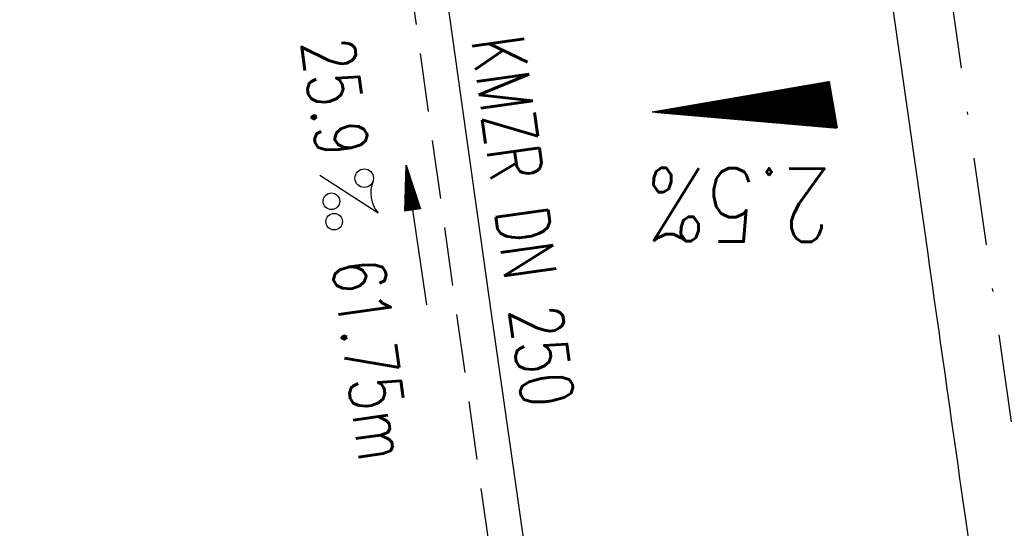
# Model space of a CAD drawing. Extents: x 446577 to 447152, y 443659 to 444842.
# Tile 27 of 41: x 446801 to 446835, y 444455 to 444473. Entities that reach past the tile are written whole.
import ezdxf
from ezdxf.enums import TextEntityAlignment as Align

# ---------------------------------------------------------------- set-up
doc = ezdxf.new("R2010")
doc.units = 0
doc.header["$LTSCALE"] = 2
doc.header["$MEASUREMENT"] = 0
for name, pattern in [('ACAD_ISO03W100', [0.5, 0.25, -0.25]), ('AUSGEZOGEN', [0]), ('GESTRICH-X2', [1.5, 1, -0.5]), ('STRICHPT-X3', [3, 1.5, -0.75, 0, -0.75])]:
    doc.linetypes.add(name, pattern=pattern)
doc.layers.get('0').update_dxf_attribs({"linetype": 'AUSGEZOGEN'})
for name, color, linetype in [('ACHSE', 250, 'STRICHPT-X3'), ('FBR', 8, 'CONTINUOUS'), ('GEF', 7, 'CONTINUOUS'), ('Ingenieurbauwerke', 15, 'CONTINUOUS'), ('KANAL', 7, 'GESTRICH-X2'), ('PFEIL', 7, 'CONTINUOUS'), ('SCHLITZRINNE', 8, 'AUSGEZOGEN'), ('TEXTO', 4, 'CONTINUOUS'), ('TEXTU', 4, 'CONTINUOUS')]:
    doc.layers.add(name, color=color, linetype=linetype)
doc.styles.add('ROMANS', font='romans.shx', dxfattribs={"width": 0.8})

# ---------------------------------------------------------------- blocks, each defined once
blk = doc.blocks.new('PROM')
blk.add_line((1.566, 1.817), (0.019, 0.015))
for centre, radius in [((0.317, 1.51), 0.317), ((0.943, 0.291), 0.283), ((1.645, 0.287), 0.283)]:
    blk.add_circle(centre, radius)
blk.add_arc((0.992, 2.682), 1.033, 239.1414, 303.3549)
blk = doc.blocks.new('PFEIL2')
at = {"color": 0}
for p, q in [((0.88, 0.002), (-2.401, -0.012)), ((0.881, -0.271), (0.879, 0.276)), ((0.879, 0.276), (2.429, 0.009)), ((0.911, 0.27), (0.879, 0.265)), ((0.965, 0.261), (0.879, 0.246)), ((1.019, 0.252), (0.879, 0.228)), ((1.073, 0.242), (0.879, 0.209)), ((1.127, 0.233), (0.879, 0.191)), ((1.181, 0.224), (0.879, 0.172)), ((1.235, 0.214), (0.879, 0.154)), ((1.289, 0.205), (0.879, 0.135)), ((1.343, 0.196), (0.879, 0.117)), ((1.397, 0.187), (0.879, 0.098)), ((1.451, 0.177), (0.879, 0.08)), ((1.505, 0.168), (0.879, 0.061)), ((1.559, 0.159), (0.88, 0.043)), ((1.613, 0.149), (0.88, 0.024)), ((1.668, 0.14), (0.88, 0.006)), ((1.722, 0.131), (0.88, -0.013)), ((1.776, 0.121), (0.88, -0.031)), ((1.83, 0.112), (0.88, -0.05)), ((1.884, 0.103), (0.88, -0.068)), ((1.938, 0.094), (0.88, -0.087)), ((1.992, 0.084), (0.88, -0.105)), ((2.046, 0.075), (0.88, -0.124)), ((2.1, 0.066), (0.88, -0.142)), ((2.154, 0.056), (0.88, -0.161)), ((2.208, 0.047), (0.88, -0.179)), ((2.262, 0.038), (0.881, -0.198)), ((2.316, 0.029), (0.881, -0.216)), ((2.37, 0.019), (0.881, -0.235)), ((2.424, 0.01), (0.881, -0.253)), ((2.429, 0.009), (0.881, -0.271))]:
    blk.add_line(p, q, dxfattribs=at)
blk = doc.blocks.new('*X5')
at = {"color": 0}
for p, q in [((725.827, 193.844), (727.436, 195.453)), ((725.827, 193.853), (727.427, 195.453)), ((725.827, 193.861), (727.418, 195.453)), ((725.827, 193.87), (727.409, 195.453)), ((725.827, 193.879), (727.401, 195.453)), ((725.827, 193.888), (727.392, 195.453)), ((725.827, 193.897), (727.383, 195.453)), ((725.827, 193.906), (727.374, 195.453)), ((725.827, 193.914), (727.365, 195.453)), ((725.827, 193.923), (727.356, 195.453)), ((725.827, 193.932), (727.347, 195.453)), ((725.827, 193.941), (727.339, 195.453)), ((725.827, 193.95), (727.33, 195.453)), ((725.827, 193.959), (727.321, 195.453)), ((725.827, 193.967), (727.312, 195.453)), ((725.827, 193.976), (727.303, 195.453)), ((725.827, 193.985), (727.294, 195.453)), ((725.827, 193.994), (727.286, 195.453)), ((725.827, 194.003), (727.277, 195.453)), ((725.827, 194.012), (727.268, 195.453)), ((725.827, 194.02), (727.259, 195.453)), ((725.827, 194.029), (727.25, 195.453)), ((725.827, 194.038), (727.241, 195.453)), ((725.827, 194.047), (727.233, 195.453)), ((725.827, 194.056), (727.224, 195.453)), ((725.827, 194.065), (727.215, 195.453)), ((725.827, 194.073), (727.206, 195.453)), ((725.827, 194.082), (727.197, 195.453)), ((725.827, 194.091), (727.188, 195.453)), ((725.827, 194.1), (727.18, 195.453)), ((725.827, 194.109), (727.171, 195.453)), ((725.827, 194.118), (727.162, 195.453)), ((725.827, 194.127), (727.153, 195.453)), ((725.827, 194.135), (727.144, 195.453)), ((725.827, 194.144), (727.135, 195.453)), ((725.827, 194.153), (727.127, 195.453)), ((725.827, 194.162), (727.118, 195.453)), ((725.827, 194.171), (727.109, 195.453)), ((725.827, 194.18), (727.1, 195.453)), ((725.827, 194.188), (727.091, 195.453)), ((725.827, 194.197), (727.082, 195.453)), ((725.827, 194.206), (727.073, 195.453)), ((725.827, 194.215), (727.065, 195.453)), ((725.827, 194.224), (727.056, 195.453)), ((725.827, 194.233), (727.047, 195.453)), ((725.827, 194.241), (727.038, 195.453)), ((725.827, 194.25), (727.029, 195.453)), ((725.827, 194.259), (727.02, 195.453)), ((725.827, 194.268), (727.012, 195.453)), ((725.827, 194.277), (727.003, 195.453)), ((725.827, 194.286), (726.994, 195.453)), ((725.827, 194.294), (726.985, 195.453)), ((725.827, 194.303), (726.976, 195.453)), ((725.827, 194.312), (726.967, 195.453)), ((725.827, 194.321), (726.959, 195.453)), ((725.827, 194.33), (726.95, 195.453)), ((725.827, 194.339), (726.941, 195.453)), ((725.827, 194.348), (726.932, 195.453)), ((725.827, 194.356), (726.923, 195.453)), ((725.827, 194.365), (726.914, 195.453)), ((725.827, 194.374), (726.906, 195.453)), ((725.827, 194.383), (726.897, 195.453)), ((725.827, 194.392), (726.888, 195.453)), ((725.827, 194.401), (726.879, 195.453)), ((725.827, 194.409), (726.87, 195.453)), ((725.827, 194.418), (726.861, 195.453)), ((725.827, 194.427), (726.853, 195.453)), ((725.827, 194.436), (726.844, 195.453)), ((725.827, 194.445), (726.835, 195.453)), ((725.827, 194.454), (726.826, 195.453)), ((725.827, 194.462), (726.817, 195.453)), ((725.827, 194.471), (726.808, 195.453)), ((725.827, 194.48), (726.799, 195.453)), ((725.827, 194.489), (726.791, 195.453)), ((725.827, 194.498), (726.782, 195.453)), ((725.827, 194.507), (726.773, 195.453)), ((725.827, 194.515), (726.764, 195.453)), ((725.827, 194.524), (726.755, 195.453)), ((725.827, 194.533), (726.746, 195.453)), ((725.827, 194.542), (726.738, 195.453)), ((725.827, 194.551), (726.729, 195.453)), ((725.827, 194.56), (726.72, 195.453)), ((725.827, 194.568), (726.711, 195.453)), ((725.827, 194.577), (726.702, 195.453)), ((725.827, 194.586), (726.693, 195.453)), ((725.827, 194.595), (726.685, 195.453)), ((725.827, 194.604), (726.676, 195.453)), ((725.827, 194.613), (726.667, 195.453)), ((725.827, 194.622), (726.658, 195.453)), ((725.827, 194.63), (726.649, 195.453)), ((725.827, 194.639), (726.64, 195.453)), ((725.827, 194.648), (726.632, 195.453)), ((725.827, 194.657), (726.623, 195.453)), ((725.827, 194.666), (726.614, 195.453)), ((725.827, 194.675), (726.605, 195.453)), ((725.827, 194.683), (726.596, 195.453)), ((725.827, 194.692), (726.587, 195.453)), ((725.827, 194.701), (726.579, 195.453)), ((725.827, 194.71), (726.57, 195.453)), ((725.827, 194.719), (726.561, 195.453)), ((725.827, 194.728), (726.552, 195.453)), ((725.827, 194.736), (726.543, 195.453)), ((725.827, 194.745), (726.534, 195.453)), ((725.827, 194.754), (726.525, 195.453)), ((725.827, 194.763), (726.517, 195.453)), ((725.827, 194.772), (726.508, 195.453)), ((725.827, 194.781), (726.499, 195.453)), ((725.827, 194.789), (726.49, 195.453)), ((725.827, 194.798), (726.481, 195.453)), ((725.827, 194.807), (726.472, 195.453)), ((725.827, 194.816), (726.464, 195.453)), ((725.827, 194.825), (726.455, 195.453)), ((725.827, 194.834), (726.446, 195.453)), ((725.827, 194.842), (726.437, 195.453)), ((725.827, 194.851), (726.428, 195.453)), ((725.827, 194.86), (726.419, 195.453)), ((725.827, 194.869), (726.411, 195.453)), ((725.827, 194.878), (726.402, 195.453)), ((725.827, 194.887), (726.393, 195.453)), ((725.827, 194.896), (726.384, 195.453)), ((725.827, 194.904), (726.375, 195.453)), ((725.827, 194.913), (726.366, 195.453)), ((725.827, 194.922), (726.358, 195.453)), ((725.827, 194.931), (726.349, 195.453)), ((725.827, 194.94), (726.34, 195.453)), ((725.827, 194.949), (726.331, 195.453)), ((725.827, 194.957), (726.322, 195.453)), ((725.827, 194.966), (726.313, 195.453)), ((725.827, 194.975), (726.305, 195.453)), ((725.827, 194.984), (726.296, 195.453)), ((725.827, 194.993), (726.287, 195.453)), ((725.827, 195.002), (726.278, 195.453)), ((725.827, 195.01), (726.269, 195.453)), ((725.827, 195.019), (726.26, 195.453)), ((725.827, 195.028), (726.251, 195.453)), ((725.827, 195.037), (726.243, 195.453)), ((725.827, 195.046), (726.234, 195.453)), ((725.827, 195.055), (726.225, 195.453)), ((725.827, 195.063), (726.216, 195.453)), ((725.827, 195.072), (726.207, 195.453)), ((725.827, 195.081), (726.198, 195.453)), ((725.827, 195.09), (726.19, 195.453)), ((725.827, 195.099), (726.181, 195.453)), ((725.827, 195.108), (726.172, 195.453)), ((725.827, 195.116), (726.163, 195.453)), ((725.827, 195.125), (726.154, 195.453)), ((725.827, 195.134), (726.145, 195.453)), ((725.827, 195.143), (726.137, 195.453)), ((725.827, 195.152), (726.128, 195.453)), ((725.827, 195.161), (726.119, 195.453)), ((725.827, 195.17), (726.11, 195.453)), ((725.827, 195.178), (726.101, 195.453)), ((725.827, 195.187), (726.092, 195.453)), ((725.827, 195.196), (726.084, 195.453)), ((725.827, 195.205), (726.075, 195.453)), ((725.827, 195.214), (726.066, 195.453)), ((725.827, 195.223), (726.057, 195.453)), ((725.827, 195.231), (726.048, 195.453)), ((725.827, 195.24), (726.039, 195.453)), ((725.827, 195.249), (726.031, 195.453)), ((725.827, 195.258), (726.022, 195.453)), ((725.827, 195.267), (726.013, 195.453)), ((725.827, 195.276), (726.004, 195.453)), ((725.827, 195.284), (725.995, 195.453)), ((725.827, 195.293), (725.986, 195.453)), ((725.827, 195.302), (725.977, 195.453)), ((725.827, 195.311), (725.969, 195.453)), ((725.827, 195.32), (725.96, 195.453)), ((725.827, 195.329), (725.951, 195.453)), ((725.827, 195.337), (725.942, 195.453)), ((725.827, 195.346), (725.933, 195.453)), ((725.827, 195.355), (725.924, 195.453)), ((725.827, 195.364), (725.916, 195.453)), ((725.827, 195.373), (725.907, 195.453)), ((725.827, 195.382), (725.898, 195.453)), ((725.827, 195.39), (725.889, 195.453)), ((725.827, 195.399), (725.88, 195.453)), ((725.827, 195.408), (725.871, 195.453)), ((725.827, 195.417), (725.863, 195.453)), ((725.827, 195.426), (725.854, 195.453)), ((725.827, 195.435), (725.845, 195.453)), ((725.827, 195.444), (725.836, 195.453)), ((725.827, 193.826), (727.433, 195.433)), ((725.827, 193.817), (727.43, 195.421)), ((725.827, 193.808), (727.427, 195.409)), ((725.827, 193.799), (727.424, 195.397)), ((725.827, 193.791), (727.421, 195.385)), ((725.827, 193.782), (727.418, 195.373)), ((725.827, 193.773), (727.414, 195.361)), ((725.827, 193.764), (727.411, 195.349)), ((725.827, 193.755), (727.408, 195.337)), ((725.827, 193.746), (727.405, 195.325)), ((725.827, 193.738), (727.402, 195.313)), ((725.827, 193.729), (727.399, 195.301)), ((725.827, 193.72), (727.395, 195.289)), ((725.827, 193.711), (727.392, 195.277)), ((725.827, 193.702), (727.389, 195.265)), ((725.827, 193.693), (727.386, 195.253)), ((725.827, 193.685), (727.383, 195.241)), ((725.827, 193.676), (727.38, 195.229)), ((725.827, 193.667), (727.377, 195.217)), ((725.827, 193.658), (727.373, 195.205)), ((725.827, 193.649), (727.37, 195.193)), ((725.827, 193.64), (727.367, 195.181)), ((725.827, 193.632), (727.364, 195.169)), ((725.827, 193.623), (727.361, 195.157)), ((725.827, 193.614), (727.358, 195.145)), ((725.827, 193.605), (727.354, 195.133)), ((725.827, 193.596), (727.351, 195.121)), ((725.827, 193.587), (727.348, 195.109)), ((725.827, 193.579), (727.345, 195.097)), ((725.827, 193.57), (727.342, 195.085)), ((725.827, 193.561), (727.339, 195.073)), ((725.827, 193.552), (727.336, 195.061)), ((725.827, 193.543), (727.332, 195.049)), ((725.827, 193.534), (727.329, 195.037)), ((725.827, 193.525), (727.326, 195.025)), ((725.827, 193.517), (727.323, 195.013)), ((725.827, 193.508), (727.32, 195.001)), ((725.827, 193.499), (727.317, 194.989)), ((725.827, 193.49), (727.313, 194.977)), ((725.827, 193.481), (727.31, 194.965)), ((725.827, 193.472), (727.307, 194.953)), ((725.827, 193.464), (727.304, 194.941)), ((725.827, 193.455), (727.301, 194.929)), ((725.827, 193.446), (727.298, 194.917)), ((725.827, 193.437), (727.295, 194.905)), ((725.827, 193.428), (727.291, 194.893)), ((725.827, 193.419), (727.288, 194.881)), ((725.827, 193.411), (727.285, 194.869)), ((725.827, 193.402), (727.282, 194.857)), ((725.827, 193.393), (727.279, 194.845)), ((725.827, 193.384), (727.276, 194.833)), ((725.827, 193.375), (727.272, 194.821)), ((725.827, 193.366), (727.269, 194.809)), ((725.827, 193.358), (727.266, 194.797)), ((725.827, 193.349), (727.263, 194.785)), ((725.827, 193.34), (727.26, 194.773)), ((725.827, 193.331), (727.257, 194.761)), ((725.827, 193.322), (727.254, 194.749)), ((725.827, 193.313), (727.25, 194.737)), ((725.827, 193.305), (727.247, 194.725)), ((725.827, 193.296), (727.244, 194.713)), ((725.827, 193.287), (727.241, 194.701)), ((725.827, 193.278), (727.238, 194.689)), ((725.827, 193.269), (727.235, 194.677)), ((725.827, 193.26), (727.231, 194.665)), ((725.827, 193.251), (727.228, 194.653)), ((725.827, 193.243), (727.225, 194.641)), ((725.827, 193.234), (727.222, 194.629)), ((725.827, 193.225), (727.219, 194.617)), ((725.827, 193.216), (727.216, 194.605)), ((725.827, 193.207), (727.213, 194.593)), ((725.827, 193.198), (727.209, 194.581)), ((725.827, 193.19), (727.206, 194.569)), ((725.827, 193.181), (727.203, 194.557)), ((725.827, 193.172), (727.2, 194.545)), ((725.827, 193.163), (727.197, 194.533)), ((725.827, 193.154), (727.194, 194.521)), ((725.827, 193.145), (727.19, 194.509)), ((725.827, 193.137), (727.187, 194.497)), ((725.827, 193.128), (727.184, 194.485)), ((725.827, 193.119), (727.181, 194.473)), ((725.827, 193.11), (727.178, 194.461)), ((725.827, 193.101), (727.175, 194.449)), ((725.827, 193.092), (727.172, 194.437)), ((725.827, 193.084), (727.168, 194.425)), ((725.827, 193.075), (727.165, 194.413)), ((725.827, 193.066), (727.162, 194.401)), ((725.827, 193.057), (727.159, 194.389)), ((725.827, 193.048), (727.156, 194.377)), ((725.827, 193.039), (727.153, 194.365)), ((725.827, 193.031), (727.149, 194.353)), ((725.827, 193.022), (727.146, 194.341)), ((725.827, 193.013), (727.143, 194.329)), ((725.827, 193.004), (727.14, 194.317)), ((725.827, 192.995), (727.137, 194.305)), ((725.827, 192.986), (727.134, 194.293)), ((725.827, 192.977), (727.131, 194.281)), ((725.827, 192.969), (727.127, 194.269)), ((725.827, 192.96), (727.124, 194.257)), ((725.827, 192.951), (727.121, 194.245)), ((725.827, 192.942), (727.118, 194.233)), ((725.827, 192.933), (727.115, 194.221)), ((725.827, 192.924), (727.112, 194.209)), ((725.827, 192.916), (727.108, 194.197)), ((725.827, 192.907), (727.105, 194.185)), ((725.827, 192.898), (727.102, 194.173)), ((725.827, 192.889), (727.099, 194.161)), ((725.827, 192.88), (727.096, 194.15)), ((725.827, 192.871), (727.093, 194.138)), ((725.827, 192.863), (727.09, 194.126)), ((725.827, 192.854), (727.086, 194.114)), ((725.827, 192.845), (727.083, 194.102)), ((725.827, 192.836), (727.08, 194.09)), ((725.827, 192.827), (727.077, 194.078)), ((725.827, 192.818), (727.074, 194.066)), ((725.827, 192.81), (727.071, 194.054)), ((725.827, 192.801), (727.068, 194.042)), ((725.827, 192.792), (727.064, 194.03)), ((725.827, 192.783), (727.061, 194.018)), ((725.827, 192.774), (727.058, 194.006)), ((725.827, 192.765), (727.055, 193.994)), ((725.827, 192.757), (727.052, 193.982)), ((725.827, 192.748), (727.049, 193.97)), ((725.827, 192.739), (727.045, 193.958)), ((725.827, 192.73), (727.042, 193.946)), ((725.827, 192.721), (727.039, 193.934)), ((725.827, 192.712), (727.036, 193.922)), ((725.827, 192.703), (727.033, 193.91)), ((725.827, 192.695), (727.03, 193.898)), ((725.827, 192.686), (727.027, 193.886)), ((725.827, 192.677), (727.023, 193.874)), ((725.827, 192.668), (727.02, 193.862)), ((725.827, 192.659), (727.017, 193.85)), ((725.827, 192.65), (727.014, 193.838)), ((725.827, 192.642), (727.011, 193.826)), ((725.827, 192.633), (727.008, 193.814)), ((725.827, 192.624), (727.004, 193.802)), ((725.827, 192.615), (727.001, 193.79)), ((725.827, 192.606), (726.998, 193.778)), ((725.827, 192.597), (726.995, 193.766)), ((725.827, 192.589), (726.992, 193.754)), ((725.827, 192.58), (726.989, 193.742)), ((725.827, 192.571), (726.986, 193.73)), ((725.827, 192.562), (726.982, 193.718)), ((725.827, 192.553), (726.979, 193.706)), ((725.827, 192.544), (726.976, 193.694)), ((725.827, 192.536), (726.973, 193.682)), ((725.827, 192.527), (726.97, 193.67)), ((725.827, 192.518), (726.967, 193.658)), ((725.827, 192.509), (726.963, 193.646)), ((725.827, 192.5), (726.96, 193.634)), ((725.827, 192.491), (726.957, 193.622)), ((725.827, 192.483), (726.954, 193.61)), ((725.827, 192.474), (726.951, 193.598)), ((725.827, 192.465), (726.948, 193.586)), ((725.827, 192.456), (726.945, 193.574)), ((725.827, 192.447), (726.941, 193.562)), ((725.827, 192.438), (726.938, 193.55)), ((725.827, 192.429), (726.935, 193.538)), ((725.827, 192.421), (726.932, 193.526)), ((725.827, 192.412), (726.929, 193.514)), ((725.827, 192.403), (726.926, 193.502)), ((725.827, 192.394), (726.922, 193.49)), ((725.827, 192.385), (726.919, 193.478)), ((725.827, 192.376), (726.916, 193.466)), ((725.827, 192.368), (726.913, 193.454)), ((725.827, 192.359), (726.91, 193.442)), ((725.827, 192.35), (726.907, 193.43)), ((725.827, 192.341), (726.904, 193.418)), ((725.827, 192.332), (726.9, 193.406)), ((725.827, 192.323), (726.897, 193.394)), ((725.827, 192.315), (726.894, 193.382)), ((725.827, 192.306), (726.891, 193.37)), ((725.827, 192.297), (726.888, 193.358)), ((725.827, 192.288), (726.885, 193.346)), ((725.827, 192.279), (726.881, 193.334)), ((725.827, 192.27), (726.878, 193.322)), ((725.827, 192.262), (726.875, 193.31)), ((725.827, 192.253), (726.872, 193.298)), ((725.827, 192.244), (726.869, 193.286)), ((725.827, 192.235), (726.866, 193.274)), ((725.827, 192.226), (726.863, 193.262)), ((725.827, 192.217), (726.859, 193.25)), ((725.827, 192.209), (726.856, 193.238)), ((725.827, 192.2), (726.853, 193.226)), ((725.827, 192.191), (726.85, 193.214)), ((725.827, 192.182), (726.847, 193.202)), ((725.827, 192.173), (726.844, 193.19)), ((725.827, 192.164), (726.84, 193.178)), ((725.827, 192.155), (726.837, 193.166)), ((725.827, 192.147), (726.834, 193.154)), ((725.827, 192.138), (726.831, 193.142)), ((725.827, 192.129), (726.828, 193.13)), ((725.827, 192.12), (726.825, 193.118)), ((725.827, 192.111), (726.822, 193.106)), ((725.827, 192.102), (726.818, 193.094)), ((725.827, 192.094), (726.815, 193.082)), ((725.827, 192.085), (726.812, 193.07)), ((725.827, 192.076), (726.809, 193.058)), ((725.827, 192.067), (726.806, 193.046)), ((725.827, 192.058), (726.803, 193.034)), ((725.827, 192.049), (726.799, 193.022)), ((725.827, 192.041), (726.796, 193.01)), ((725.827, 192.032), (726.793, 192.998)), ((725.827, 192.023), (726.79, 192.986)), ((725.827, 192.014), (726.787, 192.974)), ((725.827, 192.005), (726.784, 192.962)), ((725.827, 191.996), (726.781, 192.95)), ((725.827, 191.988), (726.777, 192.938)), ((725.827, 191.979), (726.774, 192.926)), ((725.827, 191.97), (726.771, 192.914)), ((725.827, 191.961), (726.768, 192.902)), ((725.827, 191.952), (726.765, 192.89)), ((725.827, 191.943), (726.762, 192.878)), ((725.827, 191.935), (726.758, 192.866)), ((725.827, 191.926), (726.755, 192.854)), ((725.827, 191.917), (726.752, 192.842)), ((725.827, 191.908), (726.749, 192.83)), ((725.827, 191.899), (726.746, 192.818)), ((725.827, 191.89), (726.743, 192.806)), ((725.827, 191.881), (726.74, 192.794)), ((725.827, 191.873), (726.736, 192.782)), ((725.827, 191.864), (726.733, 192.77)), ((725.827, 191.855), (726.73, 192.758)), ((725.827, 191.846), (726.727, 192.746)), ((725.827, 191.837), (726.724, 192.734)), ((725.827, 191.828), (726.721, 192.722)), ((725.827, 191.82), (726.717, 192.71)), ((725.827, 191.811), (726.714, 192.698)), ((725.827, 191.802), (726.711, 192.686)), ((725.827, 191.793), (726.708, 192.674)), ((725.827, 191.784), (726.705, 192.662)), ((725.827, 191.775), (726.702, 192.65)), ((725.827, 191.767), (726.699, 192.639)), ((725.827, 191.758), (726.695, 192.627)), ((725.827, 191.749), (726.692, 192.615)), ((725.827, 191.74), (726.689, 192.603)), ((725.827, 191.731), (726.686, 192.591)), ((725.827, 191.722), (726.683, 192.579)), ((725.827, 191.714), (726.68, 192.567)), ((725.827, 191.705), (726.677, 192.555)), ((725.827, 191.696), (726.673, 192.543)), ((725.827, 191.687), (726.67, 192.531)), ((725.827, 191.678), (726.667, 192.519)), ((725.827, 191.669), (726.664, 192.507)), ((725.827, 191.66), (726.661, 192.495)), ((725.827, 191.652), (726.658, 192.483)), ((725.827, 191.643), (726.654, 192.471)), ((725.827, 191.634), (726.651, 192.459)), ((725.827, 191.625), (726.648, 192.447)), ((725.827, 191.616), (726.645, 192.435)), ((725.827, 191.607), (726.642, 192.423)), ((725.827, 191.599), (726.639, 192.411)), ((725.827, 191.59), (726.636, 192.399)), ((725.827, 191.581), (726.632, 192.387)), ((725.827, 191.572), (726.629, 192.375)), ((725.827, 191.563), (726.626, 192.363)), ((725.827, 191.554), (726.623, 192.351)), ((725.827, 191.546), (726.62, 192.339)), ((725.827, 191.537), (726.617, 192.327)), ((725.827, 191.528), (726.613, 192.315)), ((725.827, 191.519), (726.61, 192.303)), ((725.827, 191.51), (726.607, 192.291)), ((725.827, 191.501), (726.604, 192.279)), ((725.827, 191.493), (726.601, 192.267)), ((725.827, 191.484), (726.598, 192.255)), ((725.827, 191.475), (726.595, 192.243)), ((725.827, 191.466), (726.591, 192.231)), ((725.827, 191.457), (726.588, 192.219)), ((725.827, 191.448), (726.585, 192.207)), ((725.827, 191.44), (726.582, 192.195)), ((725.827, 191.431), (726.579, 192.183)), ((725.827, 191.422), (726.576, 192.171)), ((725.827, 191.413), (726.572, 192.159)), ((725.827, 191.404), (726.569, 192.147)), ((725.827, 191.395), (726.566, 192.135)), ((725.827, 191.386), (726.563, 192.123)), ((725.827, 191.378), (726.56, 192.111)), ((725.827, 191.369), (726.557, 192.099)), ((725.827, 191.36), (726.554, 192.087)), ((725.827, 191.351), (726.55, 192.075)), ((725.827, 191.342), (726.547, 192.063)), ((725.827, 191.333), (726.544, 192.051)), ((725.827, 191.325), (726.541, 192.039)), ((725.827, 191.316), (726.538, 192.027)), ((725.827, 191.307), (726.535, 192.015)), ((725.827, 191.298), (726.531, 192.003)), ((725.827, 191.289), (726.528, 191.991)), ((725.827, 191.28), (726.525, 191.979)), ((725.827, 191.272), (726.522, 191.967)), ((725.827, 191.263), (726.519, 191.955)), ((725.827, 191.254), (726.516, 191.943)), ((725.827, 191.245), (726.513, 191.931)), ((725.827, 191.236), (726.509, 191.919)), ((725.827, 191.227), (726.506, 191.907)), ((725.827, 191.219), (726.503, 191.895)), ((725.827, 191.21), (726.5, 191.883)), ((725.827, 191.201), (726.497, 191.871)), ((725.827, 191.192), (726.494, 191.859)), ((725.827, 191.183), (726.49, 191.847)), ((725.827, 191.174), (726.487, 191.835)), ((725.827, 191.166), (726.484, 191.823)), ((725.827, 191.157), (726.481, 191.811)), ((725.827, 191.148), (726.478, 191.799)), ((725.827, 191.139), (726.475, 191.787)), ((725.827, 191.13), (726.472, 191.775)), ((725.827, 191.121), (726.468, 191.763)), ((725.827, 191.112), (726.465, 191.751)), ((725.827, 191.104), (726.462, 191.739)), ((725.827, 191.095), (726.459, 191.727)), ((725.827, 191.086), (726.456, 191.715)), ((725.827, 191.077), (726.453, 191.703)), ((725.827, 191.068), (726.449, 191.691)), ((725.827, 191.059), (726.446, 191.679)), ((725.827, 191.051), (726.443, 191.667)), ((725.827, 191.042), (726.44, 191.655)), ((725.827, 191.033), (726.437, 191.643)), ((725.827, 191.024), (726.434, 191.631)), ((725.827, 191.015), (726.431, 191.619)), ((725.827, 191.006), (726.427, 191.607)), ((725.827, 190.998), (726.424, 191.595)), ((725.827, 190.989), (726.421, 191.583)), ((725.827, 190.98), (726.418, 191.571)), ((725.827, 190.971), (726.415, 191.559)), ((725.827, 190.962), (726.412, 191.547)), ((725.827, 190.953), (726.408, 191.535)), ((725.827, 190.945), (726.405, 191.523)), ((725.827, 190.936), (726.402, 191.511)), ((725.827, 190.927), (726.399, 191.499)), ((725.827, 190.918), (726.396, 191.487)), ((725.827, 190.909), (726.393, 191.475)), ((725.827, 190.9), (726.39, 191.463)), ((725.827, 190.892), (726.386, 191.451)), ((725.827, 190.883), (726.383, 191.439)), ((725.827, 190.874), (726.38, 191.427)), ((725.827, 190.865), (726.377, 191.415)), ((725.827, 190.856), (726.374, 191.403)), ((725.827, 190.847), (726.371, 191.391)), ((725.827, 190.838), (726.367, 191.379)), ((725.827, 190.83), (726.364, 191.367)), ((725.827, 190.821), (726.361, 191.355)), ((725.827, 190.812), (726.358, 191.343)), ((725.827, 190.803), (726.355, 191.331)), ((725.827, 190.794), (726.352, 191.319)), ((725.827, 190.785), (726.349, 191.307)), ((725.827, 190.777), (726.345, 191.295)), ((725.827, 190.768), (726.342, 191.283)), ((725.827, 190.759), (726.339, 191.271)), ((725.827, 190.75), (726.336, 191.259)), ((725.827, 190.741), (726.333, 191.247)), ((725.827, 190.732), (726.33, 191.235)), ((725.827, 190.724), (726.326, 191.223)), ((725.827, 190.715), (726.323, 191.211)), ((725.827, 190.706), (726.32, 191.199)), ((725.827, 190.697), (726.317, 191.187)), ((725.827, 190.688), (726.314, 191.175)), ((725.827, 190.679), (726.311, 191.163)), ((725.827, 190.671), (726.308, 191.151)), ((725.827, 190.662), (726.304, 191.139)), ((725.827, 190.653), (726.301, 191.128)), ((725.827, 190.644), (726.298, 191.116)), ((725.827, 190.635), (726.295, 191.104)), ((725.827, 190.626), (726.292, 191.092)), ((725.827, 190.618), (726.289, 191.08)), ((725.827, 190.609), (726.286, 191.068)), ((725.827, 190.6), (726.282, 191.056)), ((725.827, 190.591), (726.279, 191.044)), ((725.827, 190.582), (726.276, 191.032)), ((725.827, 190.573), (726.273, 191.02)), ((725.827, 190.564), (726.27, 191.008)), ((725.827, 190.556), (726.267, 190.996)), ((725.827, 190.547), (726.263, 190.984)), ((725.827, 190.538), (726.26, 190.972)), ((725.827, 190.529), (726.257, 190.96)), ((725.827, 190.52), (726.254, 190.948)), ((725.827, 190.511), (726.251, 190.936)), ((725.827, 190.503), (726.248, 190.924)), ((725.827, 190.494), (726.245, 190.912)), ((725.827, 190.485), (726.241, 190.9)), ((725.827, 190.476), (726.238, 190.888)), ((725.827, 190.467), (726.235, 190.876)), ((725.827, 190.458), (726.232, 190.864)), ((725.827, 190.45), (726.229, 190.852)), ((725.827, 190.441), (726.226, 190.84)), ((725.827, 190.432), (726.222, 190.828)), ((725.827, 190.423), (726.219, 190.816)), ((725.827, 190.414), (726.216, 190.804)), ((725.827, 190.405), (726.213, 190.792)), ((725.827, 190.397), (726.21, 190.78)), ((725.827, 190.388), (726.207, 190.768)), ((725.827, 190.379), (726.204, 190.756)), ((725.827, 190.37), (726.2, 190.744)), ((725.827, 190.361), (726.197, 190.732)), ((725.827, 190.352), (726.194, 190.72)), ((725.827, 190.344), (726.191, 190.708)), ((725.827, 190.335), (726.188, 190.696)), ((725.827, 190.326), (726.185, 190.684)), ((725.827, 190.317), (726.181, 190.672)), ((725.827, 190.308), (726.178, 190.66)), ((725.827, 190.299), (726.175, 190.648)), ((725.827, 190.29), (726.172, 190.636)), ((725.827, 190.282), (726.169, 190.624)), ((725.827, 190.273), (726.166, 190.612)), ((725.827, 190.264), (726.163, 190.6)), ((725.827, 190.255), (726.159, 190.588)), ((725.827, 190.246), (726.156, 190.576)), ((725.827, 190.237), (726.153, 190.564)), ((725.827, 190.229), (726.15, 190.552)), ((725.827, 190.22), (726.147, 190.54)), ((725.827, 190.211), (726.144, 190.528)), ((725.827, 190.202), (726.14, 190.516)), ((725.827, 190.193), (726.137, 190.504)), ((725.827, 190.184), (726.134, 190.492)), ((725.827, 190.176), (726.131, 190.48)), ((725.827, 190.167), (726.128, 190.468)), ((725.827, 190.158), (726.125, 190.456)), ((725.827, 190.149), (726.122, 190.444)), ((725.827, 190.14), (726.118, 190.432)), ((725.827, 190.131), (726.115, 190.42)), ((725.827, 190.123), (726.112, 190.408)), ((725.827, 190.114), (726.109, 190.396)), ((725.827, 190.105), (726.106, 190.384)), ((725.827, 190.096), (726.103, 190.372)), ((725.827, 190.087), (726.099, 190.36)), ((725.827, 190.078), (726.096, 190.348)), ((725.827, 190.07), (726.093, 190.336)), ((725.827, 190.061), (726.09, 190.324)), ((725.827, 190.052), (726.087, 190.312)), ((725.827, 190.043), (726.084, 190.3)), ((725.827, 190.034), (726.081, 190.288)), ((725.827, 190.025), (726.077, 190.276)), ((725.827, 190.016), (726.074, 190.264)), ((725.827, 190.008), (726.071, 190.252)), ((725.827, 189.999), (726.068, 190.24)), ((725.827, 189.99), (726.065, 190.228)), ((725.827, 189.981), (726.062, 190.216)), ((725.827, 189.972), (726.058, 190.204)), ((725.827, 189.963), (726.055, 190.192)), ((725.827, 189.955), (726.052, 190.18)), ((725.827, 189.946), (726.049, 190.168)), ((725.827, 189.937), (726.046, 190.156)), ((725.827, 189.928), (726.043, 190.144)), ((725.827, 189.919), (726.04, 190.132)), ((725.827, 189.91), (726.036, 190.12)), ((725.827, 189.902), (726.033, 190.108)), ((725.827, 189.893), (726.03, 190.096)), ((725.827, 189.884), (726.027, 190.084)), ((725.827, 189.875), (726.024, 190.072)), ((725.827, 189.866), (726.021, 190.06)), ((725.827, 189.857), (726.017, 190.048)), ((725.827, 189.849), (726.014, 190.036)), ((725.827, 189.84), (726.011, 190.024)), ((725.827, 189.831), (726.008, 190.012)), ((725.827, 189.822), (726.005, 190)), ((725.827, 189.813), (726.002, 189.988)), ((725.827, 189.804), (725.999, 189.976)), ((725.827, 189.796), (725.995, 189.964)), ((725.827, 189.787), (725.992, 189.952)), ((725.827, 189.778), (725.989, 189.94)), ((725.827, 189.769), (725.986, 189.928)), ((725.827, 189.76), (725.983, 189.916)), ((725.827, 189.751), (725.98, 189.904)), ((725.827, 189.742), (725.976, 189.892)), ((725.827, 189.734), (725.973, 189.88)), ((725.827, 189.725), (725.97, 189.868)), ((725.827, 189.716), (725.967, 189.856)), ((725.827, 189.707), (725.964, 189.844)), ((725.827, 189.698), (725.961, 189.832)), ((725.827, 189.689), (725.958, 189.82)), ((725.827, 189.681), (725.954, 189.808)), ((725.827, 189.672), (725.951, 189.796)), ((725.827, 189.663), (725.948, 189.784)), ((725.827, 189.654), (725.945, 189.772)), ((725.827, 189.645), (725.942, 189.76)), ((725.827, 189.636), (725.939, 189.748)), ((725.827, 189.628), (725.935, 189.736)), ((725.827, 189.619), (725.932, 189.724)), ((725.827, 189.61), (725.929, 189.712)), ((725.827, 189.601), (725.926, 189.7)), ((725.827, 189.592), (725.923, 189.688)), ((725.827, 189.583), (725.92, 189.676)), ((725.827, 189.575), (725.917, 189.664)), ((725.827, 189.566), (725.913, 189.652)), ((725.827, 189.557), (725.91, 189.64)), ((725.827, 189.548), (725.907, 189.628)), ((725.827, 189.539), (725.904, 189.616)), ((725.827, 189.53), (725.901, 189.605)), ((725.827, 189.521), (725.898, 189.593)), ((725.827, 189.513), (725.895, 189.581)), ((725.827, 189.504), (725.891, 189.569)), ((725.827, 189.495), (725.888, 189.557)), ((725.827, 189.486), (725.885, 189.545)), ((725.827, 189.477), (725.882, 189.533)), ((725.827, 189.468), (725.879, 189.521)), ((725.827, 189.46), (725.876, 189.509)), ((725.827, 189.451), (725.872, 189.497)), ((725.827, 189.442), (725.869, 189.485)), ((725.827, 189.433), (725.866, 189.473)), ((725.827, 189.424), (725.863, 189.461)), ((725.827, 189.415), (725.86, 189.449)), ((725.827, 189.407), (725.857, 189.437)), ((725.827, 189.398), (725.854, 189.425)), ((725.827, 189.389), (725.85, 189.413)), ((725.827, 189.38), (725.847, 189.401)), ((725.827, 189.371), (725.844, 189.389)), ((725.827, 189.362), (725.841, 189.377)), ((725.827, 189.354), (725.838, 189.365)), ((725.827, 189.345), (725.835, 189.353)), ((725.827, 189.336), (725.831, 189.341))]:
    blk.add_line(p, q, dxfattribs=at)
blk = doc.blocks.new('GEF')
at = {"color": 0}
for p, q in [((0.01, 0.018), (0.01, 6.148)), ((1.622, 6.148), (0.01, 0.018)), ((0.01, 6.148), (1.622, 6.148))]:
    blk.add_line(p, q, dxfattribs=at)
blk.add_blockref('*X5', (-725.817, -189.305), dxfattribs=at)

msp = doc.modelspace()

# ---------------------------------------------------------------- hatches: boundary and pattern name
at = {"layer": 'SCHLITZRINNE'}
h = msp.add_hatch(dxfattribs=at)
h.set_pattern_fill('_USER', color=256, scale=1.5, angle=45, style=0, pattern_type=0)
h.set_pattern_definition([(322.9886, (446836.6, 444435.4555), (0.9029613, 1.1977733), [])])
edge = h.paths.add_edge_path()
edge.add_arc((443111.832, 443902.605), 3762.708, 8.237949, 8.309741, ccw=False)
edge.add_arc((446520.767, 444396.145), 318.231, 7.99109, 8.23795, ccw=False)
edge.add_arc((253459.124, 417293.726), 195272.941, 7.98719511, 7.99108691, ccw=False)
edge.add_arc((449695.908, 444828.286), 2886.155, 187.987194, 188.019207)
edge.add_arc((478554.213, 448893.922), 32029.442, 188.0192069, 188.0307218)
edge.add_arc((640420.622, 471731.273), 195498.946, 188.0307211, 188.03538189)
edge.add_arc((455274.806, 445594.124), 8517.332, 188.0353819, 188.0971516)
edge.add_arc((489167.9, 450416.106), 42751.721, 188.0971513, 188.1247221)
edge.add_arc((449184.272, 444707.99), 2362.699, 188.124722, 188.49575)
edge.add_arc((449950.357, 444822.425), 3137.283, 188.49575, 188.817734)
edge.add_arc((447543.72, 444449.095), 701.862, 188.817734, 189.303528)
edge.add_arc((451782.27, 445143.452), 4996.911, 189.303528, 189.485594)
edge.add_arc((448740.59, 444635.235), 1913.065, 189.485594, 190.210777)
edge.add_arc((449004.187, 444682.715), 2180.905, 190.210777, 190.889971)
edge.add_arc((448612.493, 444607.358), 1782.027, 190.889971, 191.613703)
edge.add_arc((448466.452, 444577.343), 1632.933, 191.613703, 192.369753)
edge.add_arc((450054.509, 444925.622), 3258.733, 192.369753, 192.712319)
edge.add_arc((448394.443, 444551.135), 1556.951, 192.712319, 193.207918)
edge.add_arc((448423.514, 444557.958), 1586.813, 193.207918, 193.562183)
edge.add_arc((449785.723, 444886.559), 2988.095, 193.562183, 193.820345)
edge.add_arc((448360.45, 444535.942), 1520.33, 193.820345, 194.673969)
edge.add_arc((449045.992, 444715.457), 2228.985, 194.673969, 195.378954)
edge.add_arc((447260.209, 444224.277), 376.885, 195.37895, 195.98013)
edge.add_arc((496192.196, 458236.932), 51275.744, 195.9801271, 196.0316672)
edge.add_arc((447192.225, 444157.103), 293.013, 196.03167, 196.92811)
edge.add_arc((450021.91, 445018.344), 3250.86, 196.928113, 197.197245)
edge.add_arc((443111.832, 443902.605), 3762.208, 8.237949, 8.309741, ccw=False)
edge.add_arc((446520.767, 444396.145), 317.731, 7.99109, 8.23795, ccw=False)
edge.add_arc((253459.124, 417293.726), 195272.441, 7.98719511, 7.99108691, ccw=False)
edge.add_arc((449695.908, 444828.286), 2886.655, 187.987194, 188.006968)
edge.add_line((446834.541, 444446.336), (446835.036, 444446.408))
h = msp.add_hatch(dxfattribs=at)
h.set_pattern_fill('_USER', color=256, scale=1.5, angle=45, style=0, pattern_type=0)
h.set_pattern_definition([(331.9152, (446910.9975, 444074.8353), (0.706167, 1.3233776), [])])
edge = h.paths.add_edge_path()
edge.add_arc((443111.832, 443902.605), 3762.708, 8.237949, 8.309741, ccw=False)
edge.add_arc((446520.767, 444396.145), 318.231, 7.99109, 8.23795, ccw=False)
edge.add_arc((253459.124, 417293.726), 195272.941, 7.98719511, 7.99108691, ccw=False)
edge.add_arc((449695.908, 444828.286), 2886.155, 187.987194, 188.019207)
edge.add_arc((478554.213, 448893.922), 32029.442, 188.0192069, 188.0307218)
edge.add_arc((640420.622, 471731.273), 195498.946, 188.0307211, 188.03538189)
edge.add_arc((455274.806, 445594.124), 8517.332, 188.0353819, 188.0971516)
edge.add_arc((489167.9, 450416.106), 42751.721, 188.0971513, 188.1247221)
edge.add_arc((449184.272, 444707.99), 2362.699, 188.124722, 188.49575)
edge.add_arc((449950.357, 444822.425), 3137.283, 188.49575, 188.817734)
edge.add_arc((447543.72, 444449.095), 701.862, 188.817734, 189.303528)
edge.add_arc((451782.27, 445143.452), 4996.911, 189.303528, 189.485594)
edge.add_arc((448740.59, 444635.235), 1913.065, 189.485594, 190.210777)
edge.add_arc((449004.187, 444682.715), 2180.905, 190.210777, 190.889971)
edge.add_arc((448612.493, 444607.358), 1782.027, 190.889971, 191.613703)
edge.add_arc((448466.452, 444577.343), 1632.933, 191.613703, 192.369753)
edge.add_arc((450054.509, 444925.622), 3258.733, 192.369753, 192.712319)
edge.add_arc((448394.443, 444551.135), 1556.951, 192.712319, 193.207918)
edge.add_arc((448423.514, 444557.958), 1586.813, 193.207918, 193.562183)
edge.add_arc((449785.723, 444886.559), 2988.095, 193.562183, 193.820345)
edge.add_arc((448360.45, 444535.942), 1520.33, 193.820345, 194.673969)
edge.add_arc((449045.992, 444715.457), 2228.985, 194.673969, 195.378954)
edge.add_arc((447260.209, 444224.277), 376.885, 195.37895, 195.98013)
edge.add_arc((496192.196, 458236.932), 51275.744, 195.9801271, 196.0316672)
edge.add_arc((447192.225, 444157.103), 293.013, 196.03167, 196.92811)
edge.add_arc((450021.91, 445018.344), 3250.86, 196.928113, 197.197245)
edge.add_arc((447192.225, 444157.103), 293.513, 196.15125, 196.92811)
edge.add_arc((450021.91, 445018.344), 3251.36, 196.928113, 197.197245)

# ---------------------------------------------------------------- linework, layer by layer
at = {"layer": 'ACHSE', "flags": 128}
msp.add_lwpolyline([(446785.2, 444812.39), (446790.978, 444771.625), (446798.52, 444718.411), (446808.52, 444647.862), (446822.553, 444548.851), (446833.078, 444474.594), (446836.586, 444449.841), (446840.095, 444425.088), (446843.603, 444400.336), (446847.111, 444375.583), (446847.688, 444371.511), (446850.727, 444350.846), (446854.65, 444326.156), (446858.882, 444301.517), (446863.422, 444276.933), (446868.271, 444252.408), (446873.427, 444227.946), (446878.889, 444203.55), (446884.657, 444179.224), (446890.729, 444154.973), (446897.105, 444130.8), (446903.784, 444106.709), (446910.765, 444082.704), (446918.046, 444058.788), (446925.627, 444034.965), (446933.506, 444011.239), (446939.848, 443992.83), (446941.674, 443987.611), (446949.933, 443964.015), (446958.191, 443940.418), (446966.45, 443916.822), (446974.708, 443893.225), (446979.199, 443880.392), (446999.483, 443822.435), (447024.259, 443751.646), (447041.503, 443702.373)], dxfattribs=at)
at = {"layer": 'FBR'}
for points in [[(446815.352, 444720.797), (446816.581, 444712.129, -0.000002), (446825.352, 444650.248, -0.000001), (446832.368, 444600.742), (446839.385, 444551.237, 0.000002), (446844.647, 444514.108, -0.000003), (446849.91, 444476.98, -0.000006), (446851.664, 444464.603, 0.000007), (446853.418, 444452.226, 0.000009), (446854.669, 444443.399)], [(446833.755, 444484.975, -0.000083), (446837.963, 444455.179, -0.000176), (446839.935, 444441.166, -0.000011), (446846.01, 444397.876, 0.000067), (446846.968, 444391.053, 0.001727), (446849.892, 444370.762, 0.00123), (446854.165, 444342.303, 0.004209), (446857.404, 444322.222, 0.002979), (446862.388, 444293.915, 0.003153), (446866.566, 444271.777, 0.002691), (446871.765, 444245.898, 0.003085), (446877.214, 444220.305, 0.003296), (446882.62, 444196.418, 0.003174), (446887.799, 444174.834, 0.003551)], [(446829.646, 444484.27, -0.000172), (446829.651, 444484.237, 0), (446832.417, 444464.859, -0.000198), (446833.278, 444458.808, -0.000097), (446835.036, 444446.408)]]:
    msp.add_lwpolyline(points, format="xyb", dxfattribs=at)
at = {"layer": 'FBR', "flags": 128}
msp.add_lwpolyline([(446781.554, 444716.006), (446782.509, 444709.246), (446784.24, 444696.93), (446786.021, 444684.548), (446787.78, 444672.221), (446789.511, 444659.873), (446791.251, 444647.58), (446793.004, 444635.179), (446794.779, 444622.902), (446796.519, 444610.487), (446798.313, 444598.209), (446800.05, 444585.9), (446801.541, 444575.397), (446805.283, 444548.901), (446807.032, 444536.59), (446810.712, 444510.873), (446814.055, 444487.313), (446817.51, 444462.736), (446821.027, 444438.084), (446824.549, 444413.364), (446828.035, 444388.711), (446829.982, 444374.689)], dxfattribs=at)
msp.add_lwpolyline([(446835.036, 444446.408, -0.000313), (446835.714, 444441.742, -0.001077), (446835.908, 444440.385, -0.000017), (446837.751, 444427.25, 0.00014), (446837.976, 444425.653, 0.00005), (446838.875, 444419.279, 0.00002), (446841.097, 444403.532, 0.00027), (446842.385, 444394.44, 0.00012), (446845.288, 444374.074, 0.001619), (446847.499, 444358.935, 0.001405), (446850.153, 444341.505, 0.00212), (446851.09, 444335.628, 0.000794), (446853.682, 444319.963, 0.003164), (446857.823, 444296.107, 0.002964), (446862.557, 444270.691, 0.003158), (446866.949, 444248.614, 0.003299), (446871.426, 444227.537, 0.001495), (446875.657, 444208.518, 0.002162), (446878.677, 444195.394, 0.001546), (446880.948, 444185.849, 0.001126)], format="xyb", dxfattribs=at)
at = {"layer": 'Ingenieurbauwerke', "linetype": 'Continuous'}
msp.add_ellipse((452989.337, 445600.766), major_axis=(6201.799, 1108.012), ratio=0.999994, start_param=3.134888, end_param=3.161793, dxfattribs=at)
at = {"layer": 'Ingenieurbauwerke', "linetype": 'ACAD_ISO03W100'}
msp.add_ellipse((452989.337, 445600.766), major_axis=(-1005.921, 6220.373), ratio=1, start_param=1.586501, end_param=1.607368, dxfattribs=at)
at = {"layer": 'KANAL'}
msp.add_line((446811.75, 444495.469), (446820.094, 444435.781), dxfattribs=at)

# ---------------------------------------------------------------- block references
at = {"layer": 'GEF', "rotation": 279.7644948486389}
msp.add_blockref('GEF', (446822.986, 444469.715), dxfattribs=at)
at = {"layer": 'PFEIL', "rotation": 97.95740000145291}
msp.add_blockref('PFEIL2', (446814.94, 444465.488), dxfattribs=at)
at = {"layer": 'TEXTU', "rotation": 277.9574000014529}
msp.add_blockref('PROM', (446811.622, 444467.548), dxfattribs=at)

# ---------------------------------------------------------------- texts
at = {"layer": 'GEF', "style": 'ROMANS', "width": 0.8}
msp.add_text('2.5%%%', height=2.5, rotation=179.6881, dxfattribs=at).set_placement((446829.141, 444467.763))
at = {"layer": 'TEXTO', "style": 'ROMANS', "width": 0.75}
msp.add_text('KMZR DN 250', height=1.8, rotation=277.9574, dxfattribs=at).set_placement((446817.698, 444465.853), align=Align.CENTER)
at = {"layer": 'TEXTU', "style": 'ROMANS', "width": 0.75}
for s, p in [('25.9', (446811, 444472.094)), ('61.75m', (446812.031, 444464.563))]:
    msp.add_text(s, height=1.8, rotation=277.9574, dxfattribs=at).set_placement(p)

doc.saveas('drawing.dxf')
